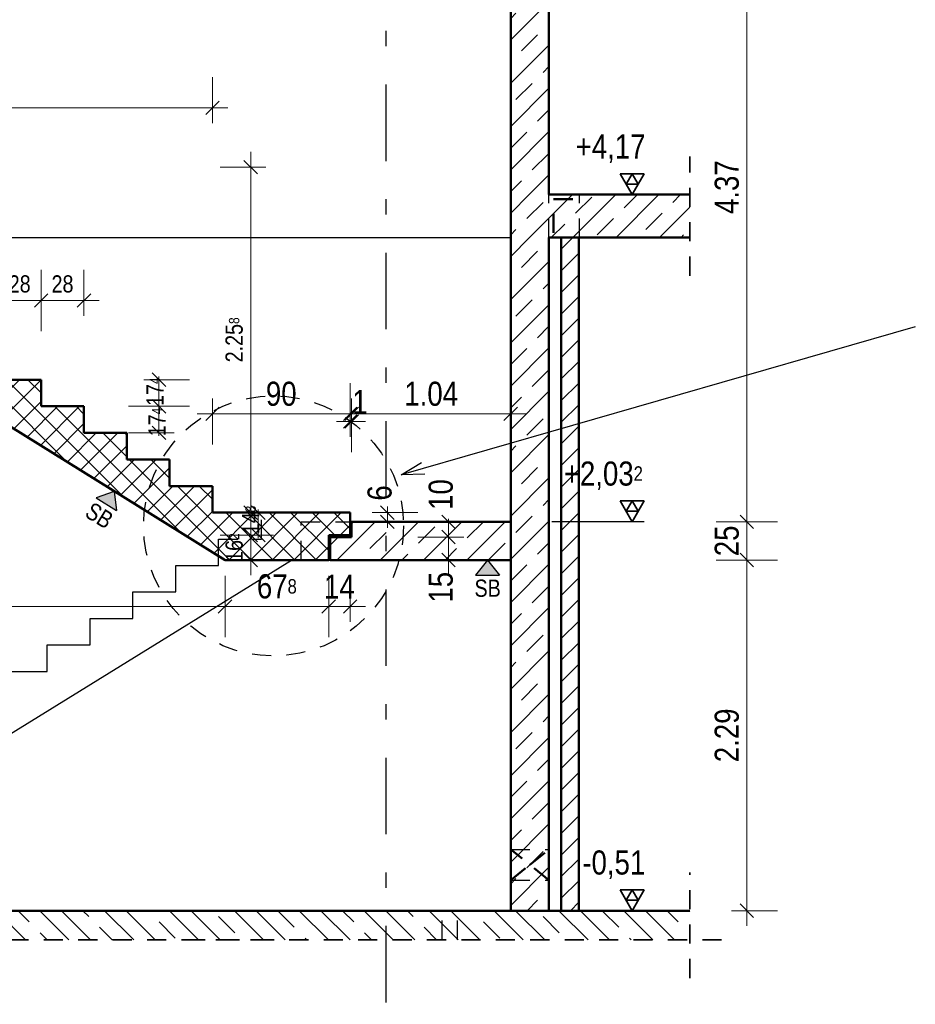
# Model space of a CAD drawing. Header units: millimetres. Extents: x 0 to 60.3, y -32.3 to 42.
# Tile 51 of 57: x 39.5 to 45.4, y 26.6 to 33.1. Entities that reach past the tile are written whole.
import ezdxf

# ---------------------------------------------------------------- set-up
doc = ezdxf.new("R2010")
doc.units = ezdxf.units.MM
doc.linetypes.add('DASHDOTX2', pattern=[2, 1, -0.5, 0, -0.5])
doc.linetypes.add('HIDDEN', pattern=[0.375, 0.25, -0.125])
doc.layers.add('Achsen', color=7, linetype='Continuous', lineweight=20)
doc.layers.add('Schraffuren', color=7, linetype='Continuous', lineweight=20)
doc.styles.add('Arial Narrow', font='ARIALN.TTF')
doc.dimstyles.new('Arch_Strakon_dimstyle', dxfattribs={"dimtxt": 15.75, "dimasz": 1, "dimexe": 1.25, "dimexo": 0.0625, "dimgap": 1, "dimtad": 0, "dimdec": 4, "dimzin": 12, "dimdsep": 46, "dimtxsty": 'Arial Narrow', "dimblk": 'Arrowhead_Tick', "dimsah": 1, "dimcen": 0, "dimse1": 1, "dimse2": 1, "dimclrd": 6, "dimclrt": 2, "dimazin": 0, "dimtfac": 1, "dimtdec": 4, "dimtmove": 0, "dimatfit": 3, "dimldrblk": 'NONE', "dimfxl": 1, "dimtvp": 1, "dimtolj": 1, "dimtzin": 0, "dimlwd": 13, "dimarcsym": 2})
pattern_1 = [(45, (0, 0), (-0.14142136, 0.14142136), [0.15, -0.1]), (45, (-0.07071, 0.07071), (-0.14142136, 0.14142136), [])]
pattern_2 = [(135, (0, 0), (-0.212132, -0.212132), []), (135, (-0.0707, -0.0707), (-0.212132, -0.212132), []), (135, (-0.14142, -0.14142), (-0.212132, -0.212132), [0.15, -0.1])]

# ---------------------------------------------------------------- blocks, each defined once
blk = doc.blocks.new('Arrowhead_Tick')
at = {"color": 0, "linetype": 'Continuous', "lineweight": -2}
for p, q in [((0, 20), (0, -10)), ((-1, 0), (0, 0)), ((10, 0), (0, 0))]:
    blk.add_line(p, q, dxfattribs=at)
at = {"color": 2, "linetype": 'Continuous', "lineweight": 35}
blk.add_line((4.42, 4.42), (-4.42, -4.42), dxfattribs=at)
blk = doc.blocks.new('*D62')
at = {"color": 6, "linetype": 'Continuous', "lineweight": 13}
blk.add_line((40.7703, 30.5088), (41.6503, 30.5088), dxfattribs=at)
at = {"layer": 'Defpoints', "color": 0}
for p in [(41.6603, 30.5088), (40.7603, 29.8635), (41.6603, 29.8635)]:
    blk.add_point(p, dxfattribs=at)
at = {"color": 6, "lineweight": 13, "xscale": 0.01, "yscale": 0.01, "zscale": 0.01}
blk.add_blockref('Arrowhead_Tick', (41.6603, 30.5088), dxfattribs=at)
at = {"color": 6, "lineweight": 13, "xscale": 0.01, "yscale": 0.01, "zscale": 0.01, "rotation": 180}
blk.add_blockref('Arrowhead_Tick', (40.7603, 30.5088), dxfattribs=at)
at = {"color": 2, "lineweight": 35, "insert": (41.2103, 30.6392), "char_height": 0.1575, "attachment_point": 5, "style": 'Arial Narrow'}
blk.add_mtext('\\A1;90', dxfattribs=at)
blk = doc.blocks.new('_None')
blk = doc.blocks.new('*D63')
at = {"color": 6, "linetype": 'Continuous', "lineweight": 13}
for p, q in [((41.6503, 30.4588), (41.6403, 30.4588)), ((41.6603, 30.4588), (41.6703, 30.4588)), ((41.6803, 30.4588), (41.6903, 30.4588))]:
    blk.add_line(p, q, dxfattribs=at)
at = {"layer": 'Defpoints', "color": 0}
for p in [(41.6703, 30.4588), (41.6603, 29.8635), (41.6703, 29.8035)]:
    blk.add_point(p, dxfattribs=at)
at = {"color": 6, "lineweight": 13, "xscale": 0.01, "yscale": 0.01, "zscale": 0.01}
blk.add_blockref('Arrowhead_Tick', (41.6603, 30.4588), dxfattribs=at)
at = {"color": 6, "lineweight": 13, "xscale": 0.01, "yscale": 0.01, "zscale": 0.01, "rotation": 180}
blk.add_blockref('Arrowhead_Tick', (41.6703, 30.4588), dxfattribs=at)
at = {"color": 2, "lineweight": 35, "insert": (41.7241, 30.5859), "char_height": 0.1575, "attachment_point": 5, "style": 'Arial Narrow'}
blk.add_mtext('\\A1;1', dxfattribs=at)
blk = doc.blocks.new('*D64')
at = {"color": 6, "linetype": 'Continuous', "lineweight": 13}
blk.add_line((41.6803, 30.5088), (42.7003, 30.5088), dxfattribs=at)
at = {"layer": 'Defpoints', "color": 0}
for p in [(42.7103, 30.5088), (41.6703, 29.8035), (42.7103, 29.8035)]:
    blk.add_point(p, dxfattribs=at)
at = {"color": 6, "lineweight": 13, "xscale": 0.01, "yscale": 0.01, "zscale": 0.01}
blk.add_blockref('Arrowhead_Tick', (42.7103, 30.5088), dxfattribs=at)
at = {"color": 6, "lineweight": 13, "xscale": 0.01, "yscale": 0.01, "zscale": 0.01, "rotation": 180}
blk.add_blockref('Arrowhead_Tick', (41.6703, 30.5088), dxfattribs=at)
at = {"color": 2, "lineweight": 35, "insert": (42.1903, 30.6392), "char_height": 0.1575, "attachment_point": 5, "style": 'Arial Narrow'}
blk.add_mtext('\\A1;1.04', dxfattribs=at)
blk = doc.blocks.new('*D78')
at = {"color": 6, "linetype": 'Continuous', "lineweight": 13}
blk.add_line((42.3037, 29.5635), (42.3037, 29.6935), dxfattribs=at)
at = {"layer": 'Defpoints', "color": 0}
for p in [(41.6703, 29.7035), (42.3037, 29.7035), (42.7103, 29.5535)]:
    blk.add_point(p, dxfattribs=at)
at = {"color": 6, "lineweight": 13, "xscale": 0.01, "yscale": 0.01, "zscale": 0.01}
for p, rotation in [((42.3037, 29.7035), 90), ((42.3037, 29.5535), 270)]:
    blk.add_blockref('Arrowhead_Tick', p, dxfattribs=dict(at, rotation=rotation))
at = {"color": 2, "lineweight": 35, "insert": (42.2537, 29.3756), "char_height": 0.1575, "attachment_point": 5, "rotation": 90, "style": 'Arial Narrow'}
blk.add_mtext('\\A1;15', dxfattribs=at)
blk = doc.blocks.new('*D79')
at = {"color": 6, "linetype": 'Continuous', "lineweight": 13}
for p, q in [((42.3037, 29.8135), (42.3037, 29.8235)), ((42.3037, 29.7035), (42.3037, 29.8035)), ((42.3037, 29.6935), (42.3037, 29.6835))]:
    blk.add_line(p, q, dxfattribs=at)
at = {"layer": 'Defpoints', "color": 0}
for p in [(42.3037, 29.8035), (42.7103, 29.8035), (41.6703, 29.7035)]:
    blk.add_point(p, dxfattribs=at)
at = {"color": 6, "lineweight": 13, "xscale": 0.01, "yscale": 0.01, "zscale": 0.01}
for p, rotation in [((42.3037, 29.7035), 90), ((42.3037, 29.8035), 270)]:
    blk.add_blockref('Arrowhead_Tick', p, dxfattribs=dict(at, rotation=rotation))
at = {"color": 2, "lineweight": 35, "insert": (42.2537, 29.9815), "char_height": 0.1575, "attachment_point": 5, "rotation": 90, "style": 'Arial Narrow'}
blk.add_mtext('\\A1;10', dxfattribs=at)
blk = doc.blocks.new('*D80')
at = {"color": 6, "linetype": 'Continuous', "lineweight": 13}
for p, q in [((41.9037, 29.8735), (41.9037, 29.8835)), ((41.9037, 29.8035), (41.9037, 29.8635)), ((41.9037, 29.7935), (41.9037, 29.7835))]:
    blk.add_line(p, q, dxfattribs=at)
at = {"layer": 'Defpoints', "color": 0}
for p in [(41.6603, 29.8635), (41.9037, 29.8635), (41.6703, 29.8035)]:
    blk.add_point(p, dxfattribs=at)
at = {"color": 6, "lineweight": 13, "xscale": 0.01, "yscale": 0.01, "zscale": 0.01}
for p, rotation in [((41.9037, 29.8035), 90), ((41.9037, 29.8635), 270)]:
    blk.add_blockref('Arrowhead_Tick', p, dxfattribs=dict(at, rotation=rotation))
at = {"color": 2, "lineweight": 35, "insert": (41.8537, 29.9919), "char_height": 0.1575, "attachment_point": 5, "rotation": 90, "style": 'Arial Narrow'}
blk.add_mtext('\\A1;6', dxfattribs=at)
blk = doc.blocks.new('*D81')
at = {"color": 6, "linetype": 'Continuous', "lineweight": 13}
blk.add_line((44.2537, 27.2715), (44.2537, 29.5435), dxfattribs=at)
at = {"layer": 'Defpoints', "color": 0}
for p in [(42.7103, 29.5535), (44.2537, 29.5535), (42.9603, 27.2615)]:
    blk.add_point(p, dxfattribs=at)
at = {"color": 6, "lineweight": 13, "xscale": 0.01, "yscale": 0.01, "zscale": 0.01}
for p, rotation in [((44.2537, 29.5535), 90.00000000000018), ((44.2537, 27.2615), 270.0000000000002)]:
    blk.add_blockref('Arrowhead_Tick', p, dxfattribs=dict(at, rotation=rotation))
at = {"color": 2, "lineweight": 35, "insert": (44.1233, 28.4075), "char_height": 0.1575, "attachment_point": 5, "rotation": 90, "style": 'Arial Narrow'}
blk.add_mtext('\\A1;2.29', dxfattribs=at)
blk = doc.blocks.new('*D82')
at = {"color": 6, "linetype": 'Continuous', "lineweight": 13}
blk.add_line((44.2537, 29.5635), (44.2537, 29.7935), dxfattribs=at)
at = {"layer": 'Defpoints', "color": 0}
for p in [(42.7103, 29.8035), (44.2537, 29.8035), (42.7103, 29.5535)]:
    blk.add_point(p, dxfattribs=at)
at = {"color": 6, "lineweight": 13, "xscale": 0.01, "yscale": 0.01, "zscale": 0.01}
for p, rotation in [((44.2537, 29.8035), 90), ((44.2537, 29.5535), 270)]:
    blk.add_blockref('Arrowhead_Tick', p, dxfattribs=dict(at, rotation=rotation))
at = {"color": 2, "lineweight": 35, "insert": (44.1233, 29.6785), "char_height": 0.1575, "attachment_point": 5, "rotation": 90, "style": 'Arial Narrow'}
blk.add_mtext('\\A1;25', dxfattribs=at)
blk = doc.blocks.new('*D83')
at = {"color": 6, "linetype": 'Continuous', "lineweight": 13}
blk.add_line((44.2537, 29.8135), (44.2537, 34.1675), dxfattribs=at)
at = {"layer": 'Defpoints', "color": 0}
for p in [(42.7103, 34.1775), (44.2537, 34.1775), (42.7103, 29.8035)]:
    blk.add_point(p, dxfattribs=at)
at = {"color": 6, "lineweight": 13, "xscale": 0.01, "yscale": 0.01, "zscale": 0.01}
for p, rotation in [((44.2537, 34.1775), 90), ((44.2537, 29.8035), 270)]:
    blk.add_blockref('Arrowhead_Tick', p, dxfattribs=dict(at, rotation=rotation))
at = {"color": 2, "lineweight": 35, "insert": (44.1233, 31.9905), "char_height": 0.1575, "attachment_point": 5, "rotation": 90, "style": 'Arial Narrow'}
blk.add_mtext('\\A1;4.37', dxfattribs=at)
blk = doc.blocks.new('*D202')
at = {"color": 6, "linetype": 'Continuous', "lineweight": 13}
blk.add_line((37.4103, 32.5088), (40.7503, 32.5088), dxfattribs=at)
at = {"layer": 'Defpoints', "color": 0}
for p in [(40.7603, 32.5088), (37.4003, 32.1215), (40.7603, 30.0372)]:
    blk.add_point(p, dxfattribs=at)
at = {"color": 6, "lineweight": 13, "xscale": 0.01, "yscale": 0.01, "zscale": 0.01}
blk.add_blockref('Arrowhead_Tick', (40.7603, 32.5088), dxfattribs=at)
at = {"color": 6, "lineweight": 13, "xscale": 0.01, "yscale": 0.01, "zscale": 0.01, "rotation": 180.0000000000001}
blk.add_blockref('Arrowhead_Tick', (37.4003, 32.5088), dxfattribs=at)
at = {"color": 2, "lineweight": 35, "insert": (39.0803, 32.6392), "char_height": 0.1575, "attachment_point": 5, "style": 'Arial Narrow'}
blk.add_mtext('\\A1;3.36', dxfattribs=at)
blk = doc.blocks.new('*D208')
at = {"color": 6, "linetype": 'Continuous', "lineweight": 13}
blk.add_line((41.0103, 29.5635), (41.0103, 29.7055), dxfattribs=at)
at = {"layer": 'Defpoints', "color": 0}
for p in [(41.0103, 29.7155), (41.6603, 29.7155), (41.5203, 29.5535)]:
    blk.add_point(p, dxfattribs=at)
at = {"color": 6, "lineweight": 13, "xscale": 0.01, "yscale": 0.01, "zscale": 0.01}
for p, rotation in [((41.0103, 29.7155), 90), ((41.0103, 29.5535), 270)]:
    blk.add_blockref('Arrowhead_Tick', p, dxfattribs=dict(at, rotation=rotation))
at = {"color": 3, "lineweight": 35, "insert": (40.9028, 29.6345), "char_height": 0.1125, "attachment_point": 5, "rotation": 90, "style": 'Arial Narrow'}
blk.add_mtext('\\A1;16{\\A1;\\H.6x;\\S2;}', dxfattribs=at)
blk = doc.blocks.new('*D209')
at = {"color": 6, "linetype": 'Continuous', "lineweight": 13}
for p, q in [((41.0603, 29.8735), (41.0603, 29.8835)), ((41.0603, 29.7155), (41.0603, 29.8635)), ((41.0603, 29.7055), (41.0603, 29.6955))]:
    blk.add_line(p, q, dxfattribs=at)
at = {"layer": 'Defpoints', "color": 0}
for p in [(41.0603, 29.8635), (41.6603, 29.8635), (41.6603, 29.7155)]:
    blk.add_point(p, dxfattribs=at)
at = {"color": 6, "lineweight": 13, "xscale": 0.01, "yscale": 0.01, "zscale": 0.01}
for p, rotation in [((41.0603, 29.8635), 270), ((41.0603, 29.7155), 90)]:
    blk.add_blockref('Arrowhead_Tick', p, dxfattribs=dict(at, rotation=rotation))
at = {"color": 3, "lineweight": 35, "insert": (41.0103, 29.8151), "char_height": 0.1125, "attachment_point": 5, "rotation": 90, "style": 'Arial Narrow'}
blk.add_mtext('\\A1;14{\\A1;\\H.6x;\\S8;}', dxfattribs=at)
blk = doc.blocks.new('*D231')
at = {"color": 6, "linetype": 'Continuous', "lineweight": 13}
blk.add_line((37.4545, 29.25), (40.8327, 29.25), dxfattribs=at)
at = {"layer": 'Defpoints', "color": 0}
for p in [(37.4445, 31.6615), (40.8427, 29.5535), (40.8427, 29.25)]:
    blk.add_point(p, dxfattribs=at)
at = {"color": 6, "lineweight": 13, "xscale": 0.01, "yscale": 0.01, "zscale": 0.01}
blk.add_blockref('Arrowhead_Tick', (40.8427, 29.25), dxfattribs=at)
at = {"color": 6, "lineweight": 13, "xscale": 0.01, "yscale": 0.01, "zscale": 0.01, "rotation": 180}
blk.add_blockref('Arrowhead_Tick', (37.4445, 29.25), dxfattribs=at)
at = {"color": 2, "lineweight": 35, "insert": (39.1436, 29.3804), "char_height": 0.1575, "attachment_point": 5, "style": 'Arial Narrow'}
blk.add_mtext('\\A1;3.40', dxfattribs=at)
blk = doc.blocks.new('*D232')
at = {"color": 6, "linetype": 'Continuous', "lineweight": 13}
blk.add_line((40.8527, 29.25), (41.5103, 29.25), dxfattribs=at)
at = {"layer": 'Defpoints', "color": 0}
for p in [(40.8427, 29.5535), (41.5203, 29.5535), (41.5203, 29.25)]:
    blk.add_point(p, dxfattribs=at)
at = {"color": 6, "lineweight": 13, "xscale": 0.01, "yscale": 0.01, "zscale": 0.01}
blk.add_blockref('Arrowhead_Tick', (41.5203, 29.25), dxfattribs=at)
at = {"color": 6, "lineweight": 13, "xscale": 0.01, "yscale": 0.01, "zscale": 0.01, "rotation": 180}
blk.add_blockref('Arrowhead_Tick', (40.8427, 29.25), dxfattribs=at)
at = {"color": 2, "lineweight": 35, "insert": (41.1815, 29.3804), "char_height": 0.1575, "attachment_point": 5, "style": 'Arial Narrow'}
blk.add_mtext('\\A1;67{\\A1;\\H.6x;\\S8;}', dxfattribs=at)
blk = doc.blocks.new('*D233')
at = {"color": 6, "linetype": 'Continuous', "lineweight": 13}
blk.add_line((41.5303, 29.25), (41.6503, 29.25), dxfattribs=at)
at = {"layer": 'Defpoints', "color": 0}
for p in [(41.6603, 29.7155), (41.5203, 29.5535), (41.6603, 29.25)]:
    blk.add_point(p, dxfattribs=at)
at = {"color": 6, "lineweight": 13, "xscale": 0.01, "yscale": 0.01, "zscale": 0.01}
blk.add_blockref('Arrowhead_Tick', (41.6603, 29.25), dxfattribs=at)
at = {"color": 6, "lineweight": 13, "xscale": 0.01, "yscale": 0.01, "zscale": 0.01, "rotation": 180}
blk.add_blockref('Arrowhead_Tick', (41.5203, 29.25), dxfattribs=at)
at = {"color": 2, "lineweight": 35, "insert": (41.5903, 29.3791), "char_height": 0.1575, "attachment_point": 5, "style": 'Arial Narrow'}
blk.add_mtext('\\A1;14', dxfattribs=at)
blk = doc.blocks.new('*D235')
at = {"color": 6, "linetype": 'Continuous', "lineweight": 13}
blk.add_line((39.3703, 31.25), (39.6303, 31.25), dxfattribs=at)
at = {"layer": 'Defpoints', "color": 0}
for p in [(39.6403, 31.25), (39.3603, 30.9057), (39.6403, 30.732)]:
    blk.add_point(p, dxfattribs=at)
at = {"color": 6, "lineweight": 13, "xscale": 0.01, "yscale": 0.01, "zscale": 0.01}
blk.add_blockref('Arrowhead_Tick', (39.6403, 31.25), dxfattribs=at)
at = {"color": 6, "lineweight": 13, "xscale": 0.01, "yscale": 0.01, "zscale": 0.01, "rotation": 180}
blk.add_blockref('Arrowhead_Tick', (39.3603, 31.25), dxfattribs=at)
at = {"color": 3, "lineweight": 35, "insert": (39.5003, 31.3574), "char_height": 0.1125, "attachment_point": 5, "style": 'Arial Narrow'}
blk.add_mtext('\\A1;28', dxfattribs=at)
blk = doc.blocks.new('*D236')
at = {"color": 6, "linetype": 'Continuous', "lineweight": 13}
blk.add_line((39.6503, 31.25), (39.9103, 31.25), dxfattribs=at)
at = {"layer": 'Defpoints', "color": 0}
for p in [(39.9203, 31.25), (39.6403, 30.732), (39.9203, 30.5583)]:
    blk.add_point(p, dxfattribs=at)
at = {"color": 6, "lineweight": 13, "xscale": 0.01, "yscale": 0.01, "zscale": 0.01}
blk.add_blockref('Arrowhead_Tick', (39.9203, 31.25), dxfattribs=at)
at = {"color": 6, "lineweight": 13, "xscale": 0.01, "yscale": 0.01, "zscale": 0.01, "rotation": 180}
blk.add_blockref('Arrowhead_Tick', (39.6403, 31.25), dxfattribs=at)
at = {"color": 3, "lineweight": 35, "insert": (39.7803, 31.3574), "char_height": 0.1125, "attachment_point": 5, "style": 'Arial Narrow'}
blk.add_mtext('\\A1;28', dxfattribs=at)
blk = doc.blocks.new('*D241')
at = {"color": 6, "linetype": 'Continuous', "lineweight": 13}
blk.add_line((41.0103, 29.8735), (41.0103, 32.1115), dxfattribs=at)
at = {"layer": 'Defpoints', "color": 0}
for p in [(36.8203, 32.1215), (41.0103, 32.1215), (40.7603, 29.8635)]:
    blk.add_point(p, dxfattribs=at)
at = {"color": 6, "lineweight": 13, "xscale": 0.01, "yscale": 0.01, "zscale": 0.01}
for p, rotation in [((41.0103, 32.1215), 89.99999999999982), ((41.0103, 29.8635), 269.9999999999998)]:
    blk.add_blockref('Arrowhead_Tick', p, dxfattribs=dict(at, rotation=rotation))
at = {"color": 3, "lineweight": 35, "insert": (40.9028, 30.9925), "char_height": 0.1125, "attachment_point": 5, "rotation": 90, "style": 'Arial Narrow'}
blk.add_mtext('\\A1;2.25{\\A1;\\H.6x;\\S8;}', dxfattribs=at)
blk = doc.blocks.new('*D242')
at = {"color": 6, "linetype": 'Continuous', "lineweight": 13}
for p, q in [((40.4109, 30.5683), (40.4109, 30.5783)), ((40.4109, 30.3846), (40.4109, 30.5583)), ((40.4109, 30.3746), (40.4109, 30.3646))]:
    blk.add_line(p, q, dxfattribs=at)
at = {"layer": 'Defpoints', "color": 0}
for p in [(39.6403, 30.5583), (40.4109, 30.5583), (40.2003, 30.3846)]:
    blk.add_point(p, dxfattribs=at)
at = {"color": 6, "lineweight": 13, "xscale": 0.01, "yscale": 0.01, "zscale": 0.01}
for p, rotation in [((40.4109, 30.5583), 270), ((40.4109, 30.3846), 90)]:
    blk.add_blockref('Arrowhead_Tick', p, dxfattribs=dict(at, rotation=rotation))
at = {"color": 3, "lineweight": 35, "insert": (40.3981, 30.4553), "char_height": 0.1125, "attachment_point": 5, "rotation": 90, "style": 'Arial Narrow'}
blk.add_mtext('\\A1;17{\\A1;\\H.6x;\\S4;}', dxfattribs=at)
blk = doc.blocks.new('*D243')
at = {"color": 6, "linetype": 'Continuous', "lineweight": 13}
for p, q in [((40.4109, 30.742), (40.4109, 30.752)), ((40.4109, 30.5583), (40.4109, 30.732)), ((40.4109, 30.5483), (40.4109, 30.5383))]:
    blk.add_line(p, q, dxfattribs=at)
at = {"layer": 'Defpoints', "color": 0}
for p in [(39.6403, 30.732), (40.4109, 30.732), (39.6403, 30.5583)]:
    blk.add_point(p, dxfattribs=at)
at = {"color": 6, "lineweight": 13, "xscale": 0.01, "yscale": 0.01, "zscale": 0.01}
for p, rotation in [((40.4109, 30.732), 270), ((40.4109, 30.5583), 90)]:
    blk.add_blockref('Arrowhead_Tick', p, dxfattribs=dict(at, rotation=rotation))
at = {"color": 3, "lineweight": 35, "insert": (40.3844, 30.6536), "char_height": 0.1125, "attachment_point": 5, "rotation": 90, "style": 'Arial Narrow'}
blk.add_mtext('\\A1;17{\\A1;\\H.6x;\\S4;}', dxfattribs=at)

msp = doc.modelspace()

# ---------------------------------------------------------------- hatches: boundary and pattern name
at = {"lineweight": 13, "true_color": 0x80ff80}
for points in [[(40.117694, 30.001507), (40.132246, 29.876531), (39.999263, 29.959024)], [(42.558725, 29.553542), (42.636971, 29.455011), (42.48048, 29.455011)]]:
    msp.add_hatch(color=91, dxfattribs=at).paths.add_polyline_path(points)
at = {"lineweight": 13}
h = msp.add_hatch(dxfattribs=at)
h.set_pattern_fill('wuB', color=6, scale=0.01, angle=135, style=0, pattern_type=2)
h.set_pattern_definition(pattern_2)
h.paths.add_polyline_path([(35.633085, 27.071358), (40.837921, 27.071358), (40.837921, 27.261509), (35.633085, 27.261509)])
h = msp.add_hatch(dxfattribs=at)
h.set_pattern_fill('wuB', color=6, scale=0.01, angle=135, style=0, pattern_type=2)
h.set_pattern_definition(pattern_2)
h.paths.add_polyline_path([(40.837921, 27.071358), (43.880066, 27.071358), (43.880066, 27.261509), (40.837921, 27.261509)])
at = {"layer": 'Schraffuren', "lineweight": 13}
h = msp.add_hatch(dxfattribs=at)
h.set_pattern_fill('bB', color=6, scale=0.01, angle=45, style=0, pattern_type=2)
h.set_pattern_definition(pattern_1)
h.paths.add_polyline_path([(42.710423, 31.941516), (42.960423, 31.941516), (42.960423, 34.941516), (42.710423, 34.941516)])
h = msp.add_hatch(dxfattribs=at)
h.set_pattern_fill('FT', color=6, scale=0.01, angle=45, style=0, pattern_type=2)
h.set_pattern_definition([(45, (0, 0), (-0.07071068, 0.07071068), []), (135, (0, 0), (-0.07071068, -0.07071068), [])])
h.paths.add_polyline_path([(41.520322, 29.715516), (41.660322, 29.715516), (41.660322, 29.863516), (40.760322, 29.863516), (40.760322, 30.037208), (40.480322, 30.037208), (40.480322, 30.2109), (40.200322, 30.2109), (40.200322, 30.384593), (39.920322, 30.384593), (39.920322, 30.558285), (39.640322, 30.558285), (39.640322, 30.731977), (39.360322, 30.731977), (39.360322, 30.90567), (39.080322, 30.90567), (39.080322, 31.079362), (38.800322, 31.079362), (38.800322, 31.253054), (38.520322, 31.253054), (38.520322, 31.426747), (38.240322, 31.426747), (38.240322, 31.600439), (37.960322, 31.600439), (37.960322, 31.774131), (37.680322, 31.774131), (37.680322, 31.947824), (37.400322, 31.947824), (37.400322, 32.121516), (36.820322, 32.121516), (36.820322, 31.823516), (36.960322, 31.823516), (36.960322, 31.661516), (37.444519, 31.661516), (40.842712, 29.553516), (41.520322, 29.553516)])
h = msp.add_hatch(dxfattribs=at)
h.set_pattern_fill('bB', color=6, scale=0.01, angle=45, style=0, pattern_type=2)
h.set_pattern_definition(pattern_1)
h.paths.add_polyline_path([(42.710423, 31.661516), (43.880066, 31.661516), (43.880066, 31.941516), (42.710423, 31.941516)])
h = msp.add_hatch(dxfattribs=at)
h.set_pattern_fill('bB', color=6, scale=0.01, angle=45, style=0, pattern_type=2)
h.set_pattern_definition(pattern_1)
h.paths.add_polyline_path([(42.960323, 27.261516), (42.960323, 31.661516), (42.710323, 31.661516), (42.710323, 27.261516)])
h = msp.add_hatch(dxfattribs=at)
h.set_pattern_fill('Mau', color=6, scale=0.01, angle=45, style=0, pattern_type=2)
h.set_pattern_definition([(45, (0, 0), (-0.07071068, 0.07071068), [])])
h.paths.add_polyline_path([(43.040323, 27.261516), (43.155323, 27.261516), (43.155323, 31.661516), (43.040323, 31.661516)])
h = msp.add_hatch(dxfattribs=at)
h.set_pattern_fill('bB', color=6, scale=0.01, angle=45, style=0, pattern_type=2)
h.set_pattern_definition(pattern_1)
h.paths.add_polyline_path([(41.530322, 29.553542), (42.710322, 29.553542), (42.710322, 29.803542), (41.670322, 29.803542), (41.670322, 29.703542), (41.530322, 29.703542)])

# ---------------------------------------------------------------- linework, layer by layer
at = {"color": 4, "linetype": 'Continuous', "lineweight": 50}
for p, q in [((42.710423, 31.941516), (42.710423, 34.941516)), ((42.960423, 31.941516), (42.960423, 34.941516)), ((42.710423, 31.661516), (42.710423, 31.941516)), ((42.960423, 31.941516), (43.880066, 31.941516)), ((37.444519, 31.661516), (40.842712, 29.553516)), ((42.710323, 31.661516), (42.710423, 31.661516)), ((42.710323, 27.261516), (42.710323, 31.661516)), ((42.960323, 31.661516), (43.880066, 31.661516)), ((42.960323, 27.261516), (42.960323, 31.661516)), ((43.040323, 27.261516), (43.040323, 31.661516)), ((43.155323, 27.261516), (43.155323, 31.661516)), ((39.360322, 30.731977), (39.640322, 30.731977)), ((39.640322, 30.558285), (39.640322, 30.731977)), ((39.640322, 30.558285), (39.920322, 30.558285)), ((39.920322, 30.384593), (39.920322, 30.558285)), ((39.920322, 30.384593), (40.200322, 30.384593)), ((40.200322, 30.2109), (40.200322, 30.384593)), ((40.200322, 30.2109), (40.480322, 30.2109)), ((40.480322, 30.037208), (40.480322, 30.2109)), ((40.480322, 30.037208), (40.760322, 30.037208)), ((40.760322, 29.863516), (40.760322, 30.037208)), ((40.760322, 29.863516), (41.660322, 29.863516)), ((41.660322, 29.715516), (41.660322, 29.863516)), ((41.670322, 29.803542), (42.710322, 29.803542)), ((41.670322, 29.703542), (41.670322, 29.803542)), ((42.710322, 29.553542), (42.710322, 29.803542)), ((41.520322, 29.715516), (41.660322, 29.715516)), ((41.520322, 29.553516), (41.520322, 29.715516)), ((41.530322, 29.703542), (41.670322, 29.703542)), ((41.530322, 29.553542), (41.530322, 29.703542)), ((40.842712, 29.553516), (41.520322, 29.553516)), ((41.530322, 29.553542), (42.710322, 29.553542)), ((35.883085, 27.261509), (40.837921, 27.261509)), ((40.837921, 27.261509), (43.880066, 27.261509)), ((42.710323, 27.261516), (42.960323, 27.261516)), ((43.040323, 27.261516), (43.155323, 27.261516))]:
    msp.add_line(p, q, dxfattribs=at)
at = {"color": 2, "linetype": 'HIDDEN', "lineweight": 35, "ltscale": 0.5}
for p, q in [((43.880066, 31.411516), (43.880066, 32.191516)), ((43.880066, 26.821358), (43.880066, 27.511509)), ((35.383085, 27.071358), (41.087921, 27.071358)), ((40.587921, 27.071358), (44.130066, 27.071358))]:
    msp.add_line(p, q, dxfattribs=at)
at = {"color": 2, "linetype": 'Continuous', "lineweight": 35}
for p, q in [((43.503717, 31.941516), (43.424967, 32.077911)), ((43.424967, 32.077911), (43.582467, 32.077911)), ((43.464342, 32.009713), (43.503717, 32.077911)), ((43.582467, 32.077911), (43.503717, 31.941516)), ((43.503717, 32.077911), (43.543092, 32.009713)), ((43.543092, 32.009713), (43.464342, 32.009713)), ((43.503717, 29.803542), (43.424967, 29.939937)), ((43.424967, 29.939937), (43.582467, 29.939937)), ((43.464342, 29.87174), (43.503717, 29.939937)), ((43.582467, 29.939937), (43.503717, 29.803542)), ((43.503717, 29.939937), (43.543092, 29.87174)), ((43.543092, 29.87174), (43.464342, 29.87174)), ((43.503717, 27.261509), (43.424967, 27.397904)), ((43.424967, 27.397904), (43.582467, 27.397904)), ((43.464342, 27.329706), (43.503717, 27.397904)), ((43.582467, 27.397904), (43.503717, 27.261509)), ((43.503717, 27.397904), (43.543092, 27.329706)), ((43.543092, 27.329706), (43.464342, 27.329706))]:
    msp.add_line(p, q, dxfattribs=at)
at = {"color": 3, "linetype": 'HIDDEN', "lineweight": 25, "ltscale": 0.5}
for p, q in [((42.960423, 31.661516), (42.960423, 31.941516)), ((43.160375, 31.661516), (43.160375, 31.941516)), ((41.080322, 29.86351), (41.660322, 29.86351)), ((41.080322, 29.69051), (41.080322, 29.86351)), ((41.340323, 29.803542), (41.660322, 29.803542)), ((41.340323, 29.553542), (41.340323, 29.803542)), ((40.800322, 29.69051), (41.080322, 29.69051)), ((40.800322, 29.579811), (40.800322, 29.69051)), ((41.520322, 29.71551), (41.660322, 29.71551)), ((41.530312, 29.703542), (41.530322, 29.703542)), ((41.530312, 29.553542), (41.530312, 29.703542)), ((41.660322, 29.71551), (41.660322, 29.715516)), ((41.340323, 29.553542), (41.520322, 29.553542)), ((42.710323, 27.66151), (42.960323, 27.66151)), ((42.710323, 27.46151), (42.960323, 27.46151)), ((42.262124, 27.071358), (42.262124, 27.261509)), ((42.362124, 27.071358), (42.362124, 27.261509))]:
    msp.add_line(p, q, dxfattribs=at)
at = {"color": 3, "linetype": 'Continuous', "lineweight": 25}
for p, q in [((43.582467, 31.941516), (43.053267, 31.941516)), ((45.355081, 31.078031), (41.994578, 30.111311)), ((41.994578, 30.111311), (42.12762, 30.191406)), ((42.149843, 30.114154), (41.994578, 30.111311)), ((40.117694, 30.001507), (39.999263, 29.959024)), ((40.117694, 30.001507), (40.132246, 29.876531)), ((39.999263, 29.959024), (40.132246, 29.876531)), ((43.582467, 29.803542), (42.978848, 29.803542)), ((42.558725, 29.553542), (42.48048, 29.455011)), ((42.558725, 29.553542), (42.636971, 29.455011)), ((42.48048, 29.455011), (42.636971, 29.455011)), ((43.582467, 27.261509), (43.097367, 27.261509))]:
    msp.add_line(p, q, dxfattribs=at)
at = {"color": 3, "linetype": 'HIDDEN', "lineweight": 25, "ltscale": 0.5}
msp.add_circle((41.159948, 29.776752), 0.85, dxfattribs=at)
at = {"color": 9, "linetype": 'Continuous', "lineweight": 0}
for centre in [(40.837921, 27.071358), (43.880066, 27.071358)]:
    msp.add_circle(centre, 0.00111, dxfattribs=at)
at = {"layer": 'Achsen', "color": 3, "linetype": 'DASHDOTX2', "lineweight": 25, "ltscale": 0.5}
msp.add_line((41.893034, 39.261429), (41.893034, 26.649597), dxfattribs=at)
at = {"layer": 'Achsen', "color": 4, "linetype": 'HIDDEN', "lineweight": 50, "ltscale": 0.5}
for p, q in [((42.990423, 31.911516), (43.130375, 31.911516)), ((42.990423, 31.691516), (42.990423, 31.911516)), ((42.960323, 27.46151), (42.710323, 27.66151)), ((42.835323, 27.56151), (42.960323, 27.66151)), ((42.710323, 27.46151), (42.835323, 27.56151))]:
    msp.add_line(p, q, dxfattribs=at)
at = {"layer": 'Achsen', "color": 3, "linetype": 'Continuous', "lineweight": 25}
for p, q in [((37.960322, 31.661516), (42.710323, 31.661516)), ((41.660322, 29.803542), (41.670322, 29.803542)), ((37.890322, 27.46094), (41.27714, 29.55351)), ((40.800322, 29.51751), (40.800322, 29.579811)), ((41.27714, 29.55351), (41.520322, 29.55351)), ((41.520322, 29.553542), (41.530322, 29.553542)), ((41.520322, 29.55351), (41.520322, 29.553516)), ((40.520322, 29.51751), (40.800322, 29.51751)), ((40.520322, 29.34451), (40.520322, 29.51751)), ((40.240322, 29.34451), (40.520322, 29.34451)), ((40.240322, 29.17151), (40.240322, 29.34451)), ((39.960322, 29.17151), (40.240322, 29.17151)), ((39.960322, 28.99851), (39.960322, 29.17151)), ((39.680322, 28.99851), (39.960322, 28.99851)), ((39.680322, 28.82551), (39.680322, 28.99851)), ((39.400322, 28.82551), (39.680322, 28.82551)), ((37.890322, 27.26151), (42.710322, 27.26151)), ((42.710322, 27.26151), (42.710323, 27.261516))]:
    msp.add_line(p, q, dxfattribs=at)

# ---------------------------------------------------------------- texts
at = {"color": 3, "lineweight": 25, "style": 'Arial Narrow'}
msp.add_text('SB', height=0.1125, rotation=328.1874452, dxfattribs=at).set_placement((39.918582, 29.84206))
msp.add_text('SB', height=0.1125, dxfattribs=at).set_placement((42.473576, 29.313087))
at = {"color": 2, "lineweight": 35, "char_height": 0.1575, "attachment_point": 1, "line_spacing_factor": 0.9, "style": 'Arial Narrow'}
for s, insert in [(' +4,17', (43.084615, 32.335266)), (' +2,03{\\A1;\\H.6x;\\S2;}', (43.007246, 30.197292)), (' -0,51', (43.128338, 27.655259))]:
    msp.add_mtext(s, dxfattribs=dict(at, insert=insert))

# ---------------------------------------------------------------- dimensions: what is measured, and where the dimension line sits
at = {"lineweight": 35}
for base, p1, p2, angle, text, override, picture, middle in [((44.253717, 34.177542), (42.710322, 29.803542), (42.710322, 34.177542), 90, '4.37', {"dimscale": 0.01, "dimtxt": 15.75, "dimasz": 1, "dimgap": 5, "dimtad": 1, "dimjust": 0, "dimtih": 0, "dimtoh": 0, "dimdec": 2, "dimdsep": 46, "dimtxsty": 'Arial Narrow', "dimclrd": 6, "dimclrt": 2, "dimtix": 1, "dimtofl": 255, "dimtmove": 0, "dimatfit": 2, "dimfxl": 0, "dimfxlon": 0, "dimtvp": 31.746032, "dimlwd": 13}, '*D83', (44.253717, 31.990542)), ((40.760322, 32.508822), (37.400322, 32.121516), (40.760322, 30.037208), 0, '3.36', {"dimscale": 0.01, "dimtxt": 15.75, "dimasz": 1, "dimgap": 5, "dimtad": 1, "dimjust": 0, "dimtih": 0, "dimtoh": 0, "dimdec": 5, "dimdsep": 46, "dimtxsty": 'Arial Narrow', "dimclrd": 6, "dimclrt": 2, "dimtix": 1, "dimtofl": 255, "dimtmove": 0, "dimatfit": 2, "dimfxl": 0, "dimfxlon": 0, "dimtvp": 31.746032, "dimlwd": 13}, '*D202', (39.080322, 32.508822)), ((41.010261, 32.121516), (40.760322, 29.863516), (36.820322, 32.121516), 90, '2.25{\\A1;\\H.6x;\\S8;}', {"dimscale": 0.01, "dimtxt": 11.25, "dimasz": 1, "dimgap": 5, "dimtad": 1, "dimjust": 0, "dimtih": 0, "dimtoh": 0, "dimdec": 3, "dimdsep": 46, "dimtxsty": 'Arial Narrow', "dimclrd": 6, "dimclrt": 3, "dimtix": 1, "dimtofl": 255, "dimtmove": 0, "dimatfit": 2, "dimfxl": 0, "dimfxlon": 0, "dimtvp": 44.444444, "dimlwd": 13}, '*D241', (41.010261, 30.992516)), ((40.410858, 30.731977), (39.640322, 30.558285), (39.640322, 30.731977), 90, '17{\\A1;\\H.6x;\\S4;}', {"dimscale": 0.01, "dimtxt": 11.25, "dimasz": 1, "dimgap": 5, "dimtad": 0, "dimjust": 0, "dimtih": 0, "dimtoh": 0, "dimdec": 3, "dimdsep": 46, "dimtxsty": 'Arial Narrow', "dimclrd": 6, "dimclrt": 3, "dimtix": 0, "dimtofl": 255, "dimtmove": 2, "dimatfit": 2, "dimfxl": 0, "dimfxlon": 0, "dimtvp": 44.444444, "dimlwd": 13}, '*D243', (40.384387, 30.653636)), ((40.410858, 30.558285), (40.200322, 30.384593), (39.640322, 30.558285), 90, '17{\\A1;\\H.6x;\\S4;}', {"dimscale": 0.01, "dimtxt": 11.25, "dimasz": 1, "dimgap": 5, "dimtad": 0, "dimjust": 0, "dimtih": 0, "dimtoh": 0, "dimdec": 3, "dimdsep": 46, "dimtxsty": 'Arial Narrow', "dimclrd": 6, "dimclrt": 3, "dimtix": 0, "dimtofl": 255, "dimtmove": 2, "dimatfit": 2, "dimfxl": 0, "dimfxlon": 0, "dimtvp": 44.444444, "dimlwd": 13}, '*D242', (40.398064, 30.455318)), ((42.303717, 29.803542), (41.670322, 29.703542), (42.710322, 29.803542), 90, '10', {"dimscale": 0.01, "dimtxt": 15.75, "dimasz": 1, "dimgap": 5, "dimtad": 1, "dimjust": 4, "dimtih": 0, "dimtoh": 0, "dimdec": 2, "dimdsep": 46, "dimtxsty": 'Arial Narrow', "dimclrd": 6, "dimclrt": 2, "dimtix": 0, "dimtofl": 255, "dimtmove": 2, "dimatfit": 2, "dimfxl": 0, "dimfxlon": 0, "dimtvp": 31.746032, "dimlwd": 13}, '*D79', (42.253717, 29.981517)), ((41.060261, 29.863516), (41.660322, 29.715516), (41.660322, 29.863516), 90, '14{\\A1;\\H.6x;\\S8;}', {"dimscale": 0.01, "dimtxt": 11.25, "dimasz": 1, "dimgap": 5, "dimtad": 0, "dimjust": 0, "dimtih": 0, "dimtoh": 0, "dimdec": 4, "dimdsep": 46, "dimtxsty": 'Arial Narrow', "dimclrd": 6, "dimclrt": 3, "dimtix": 0, "dimtofl": 255, "dimtmove": 2, "dimatfit": 2, "dimfxl": 0, "dimfxlon": 0, "dimtvp": 44.444444, "dimlwd": 13}, '*D209', (41.010261, 29.815094)), ((41.903717, 29.86351), (41.670322, 29.803542), (41.660322, 29.86351), 90, '6', {"dimscale": 0.01, "dimtxt": 15.75, "dimasz": 1, "dimgap": 5, "dimtad": 1, "dimjust": 4, "dimtih": 0, "dimtoh": 0, "dimdec": 2, "dimdsep": 46, "dimtxsty": 'Arial Narrow', "dimclrd": 6, "dimclrt": 2, "dimtix": 0, "dimtofl": 255, "dimtmove": 2, "dimatfit": 2, "dimfxl": 0, "dimfxlon": 0, "dimtvp": 31.746032, "dimlwd": 13}, '*D80', (41.853717, 29.991872)), ((41.010261, 29.715516), (41.520322, 29.55351), (41.660322, 29.715516), 90, '16{\\A1;\\H.6x;\\S2;}', {"dimscale": 0.01, "dimtxt": 11.25, "dimasz": 1, "dimgap": 5, "dimtad": 1, "dimjust": 0, "dimtih": 0, "dimtoh": 0, "dimdec": 4, "dimdsep": 46, "dimtxsty": 'Arial Narrow', "dimclrd": 6, "dimclrt": 3, "dimtix": 1, "dimtofl": 255, "dimtmove": 0, "dimatfit": 2, "dimfxl": 0, "dimfxlon": 0, "dimtvp": 44.444444, "dimlwd": 13}, '*D208', (41.010261, 29.634513)), ((44.253717, 29.803542), (42.710322, 29.553542), (42.710322, 29.803542), 90, '25', {"dimscale": 0.01, "dimtxt": 15.75, "dimasz": 1, "dimgap": 5, "dimtad": 1, "dimjust": 0, "dimtih": 0, "dimtoh": 0, "dimdec": 2, "dimdsep": 46, "dimtxsty": 'Arial Narrow', "dimclrd": 6, "dimclrt": 2, "dimtix": 1, "dimtofl": 255, "dimtmove": 0, "dimatfit": 2, "dimfxl": 0, "dimfxlon": 0, "dimtvp": 31.746032, "dimlwd": 13}, '*D82', (44.253717, 29.678542)), ((42.303717, 29.703542), (42.710322, 29.553542), (41.670322, 29.703542), 90, '15', {"dimscale": 0.01, "dimtxt": 15.75, "dimasz": 1, "dimgap": 5, "dimtad": 1, "dimjust": 0, "dimtih": 0, "dimtoh": 0, "dimdec": 2, "dimdsep": 46, "dimtxsty": 'Arial Narrow', "dimclrd": 6, "dimclrt": 2, "dimtix": 0, "dimtofl": 255, "dimtmove": 2, "dimatfit": 2, "dimfxl": 0, "dimfxlon": 0, "dimtvp": 31.746032, "dimlwd": 13}, '*D78', (42.253717, 29.375567)), ((44.253717, 29.553542), (42.960323, 27.261516), (42.710322, 29.553542), 90, '2.29', {"dimscale": 0.01, "dimtxt": 15.75, "dimasz": 1, "dimgap": 5, "dimtad": 1, "dimjust": 0, "dimtih": 0, "dimtoh": 0, "dimdec": 2, "dimdsep": 46, "dimtxsty": 'Arial Narrow', "dimclrd": 6, "dimclrt": 2, "dimtix": 1, "dimtofl": 255, "dimtmove": 0, "dimatfit": 2, "dimfxl": 0, "dimfxlon": 0, "dimtvp": 31.746032, "dimlwd": 13}, '*D81', (44.253717, 28.407529))]:
    dim = msp.add_linear_dim(base=base, p1=p1, p2=p2, angle=angle, text=text, dimstyle='Arch_Strakon_dimstyle', override=override, dxfattribs=at)
    dim.commit()
    dim.dimension.update_dxf_attribs({"geometry": picture, "text_midpoint": middle, "dimtype": 160})
for base, p1, p2, text, override, picture, middle in [((40.842712, 29.25), (37.444519, 31.661516), (40.842712, 29.553516), '3.40', {"dimscale": 0.01, "dimtxt": 15.75, "dimasz": 1, "dimgap": 5, "dimtad": 1, "dimjust": 0, "dimtih": 0, "dimtoh": 0, "dimdec": 5, "dimdsep": 46, "dimtxsty": 'Arial Narrow', "dimclrd": 6, "dimclrt": 2, "dimtix": 1, "dimtofl": 255, "dimtmove": 0, "dimatfit": 2, "dimfxl": 0, "dimfxlon": 0, "dimtvp": 31.746032, "dimlwd": 13}, '*D231', (39.143615, 29.25)), ((39.640322, 31.25), (39.360322, 30.90567), (39.640322, 30.731977), '28', {"dimscale": 0.01, "dimtxt": 11.25, "dimasz": 1, "dimgap": 5, "dimtad": 1, "dimjust": 0, "dimtih": 0, "dimtoh": 0, "dimdec": 5, "dimdsep": 46, "dimtxsty": 'Arial Narrow', "dimclrd": 6, "dimclrt": 3, "dimtix": 1, "dimtofl": 255, "dimtmove": 0, "dimatfit": 2, "dimfxl": 0, "dimfxlon": 0, "dimtvp": 44.444444, "dimlwd": 13}, '*D235', (39.500322, 31.25)), ((39.920322, 31.25), (39.640322, 30.731977), (39.920322, 30.558285), '28', {"dimscale": 0.01, "dimtxt": 11.25, "dimasz": 1, "dimgap": 5, "dimtad": 1, "dimjust": 0, "dimtih": 0, "dimtoh": 0, "dimdec": 5, "dimdsep": 46, "dimtxsty": 'Arial Narrow', "dimclrd": 6, "dimclrt": 3, "dimtix": 1, "dimtofl": 255, "dimtmove": 0, "dimatfit": 2, "dimfxl": 0, "dimfxlon": 0, "dimtvp": 44.444444, "dimlwd": 13}, '*D236', (39.780322, 31.25)), ((41.660322, 30.508822), (40.760322, 29.863516), (41.660322, 29.863516), '90', {"dimscale": 0.01, "dimtxt": 15.75, "dimasz": 1, "dimgap": 5, "dimtad": 1, "dimjust": 0, "dimtih": 0, "dimtoh": 0, "dimdec": 2, "dimdsep": 46, "dimtxsty": 'Arial Narrow', "dimclrd": 6, "dimclrt": 2, "dimtix": 1, "dimtofl": 255, "dimtmove": 0, "dimatfit": 2, "dimfxl": 0, "dimfxlon": 0, "dimtvp": 31.746032, "dimlwd": 13}, '*D62', (41.210322, 30.508822)), ((42.710322, 30.508822), (41.670322, 29.803542), (42.710322, 29.803542), '1.04', {"dimscale": 0.01, "dimtxt": 15.75, "dimasz": 1, "dimgap": 5, "dimtad": 1, "dimjust": 0, "dimtih": 0, "dimtoh": 0, "dimdec": 2, "dimdsep": 46, "dimtxsty": 'Arial Narrow', "dimclrd": 6, "dimclrt": 2, "dimtix": 1, "dimtofl": 255, "dimtmove": 0, "dimatfit": 2, "dimfxl": 0, "dimfxlon": 0, "dimtvp": 31.746032, "dimlwd": 13}, '*D64', (42.190322, 30.508822)), ((41.670322, 30.458822), (41.660322, 29.863516), (41.670322, 29.803542), '1', {"dimscale": 0.01, "dimtxt": 15.75, "dimasz": 1, "dimgap": 5, "dimtad": 0, "dimjust": 0, "dimtih": 0, "dimtoh": 0, "dimdec": 2, "dimdsep": 46, "dimtxsty": 'Arial Narrow', "dimclrd": 6, "dimclrt": 2, "dimtix": 0, "dimtofl": 255, "dimtmove": 2, "dimatfit": 2, "dimfxl": 0, "dimfxlon": 0, "dimtvp": 31.746032, "dimlwd": 13}, '*D63', (41.724129, 30.585866)), ((41.660322, 29.25), (41.520322, 29.55351), (41.660322, 29.715516), '14', {"dimscale": 0.01, "dimtxt": 15.75, "dimasz": 1, "dimgap": 5, "dimtad": 1, "dimjust": 0, "dimtih": 0, "dimtoh": 0, "dimdec": 5, "dimdsep": 46, "dimtxsty": 'Arial Narrow', "dimclrd": 6, "dimclrt": 2, "dimtix": 1, "dimtofl": 255, "dimtmove": 0, "dimatfit": 2, "dimfxl": 0, "dimfxlon": 0, "dimtvp": 31.746032, "dimlwd": 13}, '*D233', (41.590322, 29.25)), ((41.520322, 29.25), (40.842712, 29.553516), (41.520322, 29.55351), '67{\\A1;\\H.6x;\\S8;}', {"dimscale": 0.01, "dimtxt": 15.75, "dimasz": 1, "dimgap": 5, "dimtad": 1, "dimjust": 0, "dimtih": 0, "dimtoh": 0, "dimdec": 3, "dimdsep": 46, "dimtxsty": 'Arial Narrow', "dimclrd": 6, "dimclrt": 2, "dimtix": 1, "dimtofl": 255, "dimtmove": 0, "dimatfit": 2, "dimfxl": 0, "dimfxlon": 0, "dimtvp": 31.746032, "dimlwd": 13}, '*D232', (41.181517, 29.25))]:
    dim = msp.add_linear_dim(base=base, p1=p1, p2=p2, text=text, dimstyle='Arch_Strakon_dimstyle', override=override, dxfattribs=at)
    dim.commit()
    dim.dimension.update_dxf_attribs({"geometry": picture, "text_midpoint": middle, "dimtype": 160})

doc.saveas('drawing.dxf')
